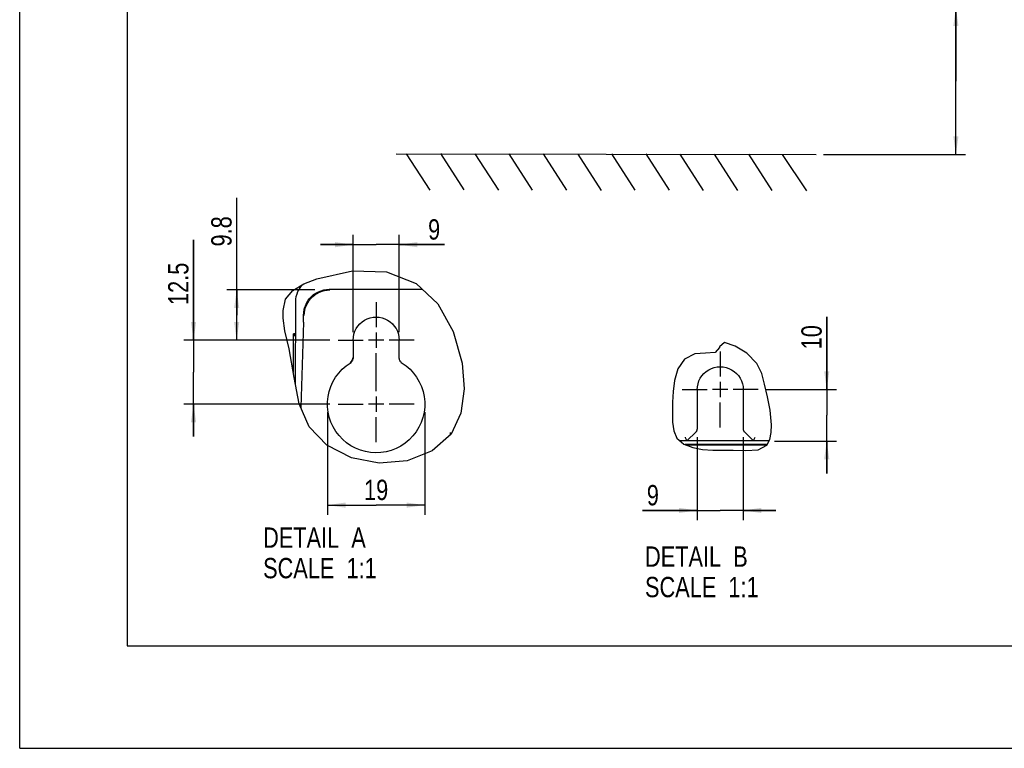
# Model space of a CAD drawing. Header units: inches. Extents: x 0 to 117, y 0 to 83.
# Tile 1 of 59: x 0 to 38, y 0 to 28. Entities that reach past the tile are written whole.
import ezdxf

# ---------------------------------------------------------------- set-up
doc = ezdxf.new("R2010")
doc.units = ezdxf.units.IN
doc.header["$LTSCALE"] = 6.431102
doc.header["$MEASUREMENT"] = 0
doc.linetypes.add('CENTER', pattern=[0.6, 0.375, -0.075, 0.075, -0.075])
doc.layers.get('0').update_dxf_attribs({"linetype": 'CONTINUOUS'})
doc.layers.add('DEFAULT_1', color=7, linetype='CENTER')
doc.styles.get("Standard").update_dxf_attribs({"font": 'txt', "width": 0.8})
doc.dimstyles.new('DIMSTYLE_1', dxfattribs={"dimtxt": 0.78125, "dimasz": 0.7, "dimexe": 0.18, "dimexo": 0.0625, "dimgap": 0.09, "dimtad": 1, "dimdec": 0, "dimzin": 4, "dimdsep": 46, "dimtxsty": 'STANDARD', "dimblk": '_FILLED', "dimblk1": '_FILLED', "dimblk2": '_FILLED', "dimcen": 0.09, "dimadec": 0, "dimazin": 0, "dimtfac": 1, "dimtdec": 0, "dimtofl": 0, "dimtmove": 0, "dimatfit": 3, "dimldrblk": '_FILLED', "dimfxl": 1, "dimtolj": 1, "dimtzin": 4, "dimarcsym": 0})
doc.dimstyles.new('DIMSTYLE_3', dxfattribs={"dimtxt": 0.78125, "dimasz": 0.7, "dimexe": 0.18, "dimexo": 0.0625, "dimgap": 0.09, "dimtad": 1, "dimdec": 0, "dimlfac": 0.2, "dimzin": 4, "dimdsep": 46, "dimtxsty": 'STANDARD', "dimblk": '_FILLED', "dimblk1": '_FILLED', "dimblk2": '_FILLED', "dimcen": 0.09, "dimadec": 0, "dimazin": 0, "dimtfac": 1, "dimtdec": 0, "dimtofl": 0, "dimtmove": 0, "dimatfit": 3, "dimldrblk": '_FILLED', "dimfxl": 1, "dimtolj": 1, "dimtzin": 4, "dimarcsym": 0})
doc.dimstyles.new('DIMSTYLE_4', dxfattribs={"dimtxt": 0.78125, "dimasz": 0.7, "dimexe": 0.18, "dimexo": 0.0625, "dimgap": 0.09, "dimtad": 1, "dimdec": 1, "dimlfac": 0.2, "dimzin": 4, "dimdsep": 46, "dimtxsty": 'STANDARD', "dimblk": '_FILLED', "dimblk1": '_FILLED', "dimblk2": '_FILLED', "dimcen": 0.09, "dimadec": 0, "dimazin": 0, "dimtfac": 1, "dimtdec": 1, "dimtofl": 0, "dimtmove": 0, "dimatfit": 3, "dimldrblk": '_FILLED', "dimfxl": 1, "dimtolj": 1, "dimtzin": 4, "dimarcsym": 0})

# ---------------------------------------------------------------- blocks, each defined once
blk = doc.blocks.new('_FILLED')
at = {"color": 0, "linetype": 'BYBLOCK'}
blk.add_solid([(0, 0), (-1, 0.143), (-1, -0.143)], dxfattribs=at)
blk = doc.blocks.new('*D1')
at = {"color": 7, "linetype": 'CONTINUOUS'}
for p, q in [((35.988, 25.654), (35.988, 33.899)), ((28.978, 28.473), (35.793, 28.473)), ((35.793, 28.473), (36.363, 28.473)), ((35.988, 28.473), (35.988, 25.654)), ((35.988, 22.834), (35.988, 25.654)), ((30.897, 22.834), (35.793, 22.834)), ((35.793, 22.834), (36.363, 22.834))]:
    blk.add_line(p, q, dxfattribs=at)
at = {"color": 7, "linetype": 'CONTINUOUS', "xscale": 0.7, "yscale": 0.7, "zscale": 0.7}
for p, rotation in [((35.988, 28.473), 90), ((35.988, 22.834), 270)]:
    blk.add_blockref('_FILLED', p, dxfattribs=dict(at, rotation=rotation))
at = {"color": 7, "linetype": 'CONTINUOUS', "insert": (35.012, 29.524), "char_height": 0.78125, "width": 9.375, "attachment_point": 1, "rotation": 90, "line_spacing_factor": 0.9}
blk.add_mtext('200 MIN\\PAIR SPACE INLET', dxfattribs=at)
blk = doc.blocks.new('*D16')
at = {"color": 7, "linetype": 'CONTINUOUS'}
for p, q in [((31.023, 13.794), (31.023, 16.59)), ((31.023, 16.59), (31.023, 12.805)), ((28.702, 13.794), (31.398, 13.794)), ((31.023, 10.565), (31.023, 12.805)), ((29.02, 11.815), (31.398, 11.815)), ((31.023, 11.815), (31.023, 10.565))]:
    blk.add_line(p, q, dxfattribs=at)
at = {"color": 7, "linetype": 'CONTINUOUS', "xscale": 0.7, "yscale": 0.7, "zscale": 0.7}
for p, rotation in [((31.023, 13.794), 270), ((31.023, 11.815), 90)]:
    blk.add_blockref('_FILLED', p, dxfattribs=dict(at, rotation=rotation))
at = {"color": 7, "linetype": 'CONTINUOUS', "insert": (30.047, 15.34), "char_height": 0.7812, "width": 1.25, "attachment_point": 1, "rotation": 90, "line_spacing_factor": 0.9}
blk.add_mtext('10', dxfattribs=at)
blk = doc.blocks.new('*D17')
at = {"color": 7, "linetype": 'CONTINUOUS'}
for p, q in [((26.043, 11.958), (26.043, 8.771)), ((27.814, 11.958), (27.814, 8.771)), ((26.043, 9.146), (23.946, 9.146)), ((23.946, 9.146), (26.928, 9.146)), ((29.064, 9.146), (26.928, 9.146)), ((27.814, 9.146), (29.064, 9.146))]:
    blk.add_line(p, q, dxfattribs=at)
at = {"color": 7, "linetype": 'CONTINUOUS', "xscale": 0.7, "yscale": 0.7, "zscale": 0.7}
blk.add_blockref('_FILLED', (26.043, 9.146), dxfattribs=at)
at = {"color": 7, "linetype": 'CONTINUOUS', "xscale": 0.7, "yscale": 0.7, "zscale": 0.7, "rotation": 180}
blk.add_blockref('_FILLED', (27.814, 9.146), dxfattribs=at)
at = {"color": 7, "linetype": 'CONTINUOUS', "insert": (24.571, 10.123), "char_height": 0.781, "width": 0.625, "attachment_point": 3, "line_spacing_factor": 0.9}
blk.add_mtext('9', dxfattribs=at)
blk = doc.blocks.new('*D18')
at = {"color": 7, "linetype": 'CONTINUOUS'}
for p, q in [((11.832, 12.92), (11.832, 8.975)), ((15.572, 12.92), (15.572, 8.975)), ((11.832, 9.35), (13.702, 9.35)), ((15.572, 9.35), (13.702, 9.35))]:
    blk.add_line(p, q, dxfattribs=at)
at = {"color": 7, "linetype": 'CONTINUOUS', "xscale": 0.7, "yscale": 0.7, "zscale": 0.7, "rotation": 180}
blk.add_blockref('_FILLED', (11.832, 9.35), dxfattribs=at)
at = {"color": 7, "linetype": 'CONTINUOUS', "xscale": 0.7, "yscale": 0.7, "zscale": 0.7}
blk.add_blockref('_FILLED', (15.572, 9.35), dxfattribs=at)
at = {"color": 7, "linetype": 'CONTINUOUS', "insert": (13.702, 10.326), "char_height": 0.7812, "width": 1.25, "attachment_point": 2, "line_spacing_factor": 0.9}
blk.add_mtext('19', dxfattribs=at)
blk = doc.blocks.new('*D19')
at = {"color": 7, "linetype": 'CONTINUOUS'}
for p, q in [((6.683, 15.694), (6.683, 19.544)), ((6.683, 19.544), (6.683, 14.463)), ((11.928, 15.694), (6.308, 15.694)), ((6.683, 11.982), (6.683, 14.463)), ((11.928, 13.232), (6.308, 13.232)), ((6.683, 13.232), (6.683, 11.982))]:
    blk.add_line(p, q, dxfattribs=at)
at = {"color": 7, "linetype": 'CONTINUOUS', "xscale": 0.7, "yscale": 0.7, "zscale": 0.7}
for p, rotation in [((6.683, 15.694), 270), ((6.683, 13.232), 90)]:
    blk.add_blockref('_FILLED', p, dxfattribs=dict(at, rotation=rotation))
at = {"color": 7, "linetype": 'CONTINUOUS', "insert": (5.707, 17.044), "char_height": 0.7812, "width": 2.5, "attachment_point": 1, "rotation": 90, "line_spacing_factor": 0.9}
blk.add_mtext('12.5', dxfattribs=at)
blk = doc.blocks.new('*D20')
at = {"color": 7, "linetype": 'CONTINUOUS'}
for p, q in [((8.341, 16.658), (8.341, 21.169)), ((11.345, 17.623), (7.966, 17.623)), ((8.341, 17.623), (8.341, 16.658)), ((8.341, 15.694), (8.341, 16.658)), ((11.928, 15.694), (7.966, 15.694))]:
    blk.add_line(p, q, dxfattribs=at)
at = {"color": 7, "linetype": 'CONTINUOUS', "xscale": 0.7, "yscale": 0.7, "zscale": 0.7}
for p, rotation in [((8.341, 17.623), 90), ((8.341, 15.694), 270)]:
    blk.add_blockref('_FILLED', p, dxfattribs=dict(at, rotation=rotation))
at = {"color": 7, "linetype": 'CONTINUOUS', "insert": (7.364, 19.294), "char_height": 0.7812, "width": 1.875, "attachment_point": 1, "rotation": 90, "line_spacing_factor": 0.9}
blk.add_mtext('9.8', dxfattribs=at)
blk = doc.blocks.new('*D21')
at = {"color": 7, "linetype": 'CONTINUOUS'}
for p, q in [((12.816, 16.005), (12.816, 19.739)), ((14.588, 16.005), (14.588, 19.739)), ((12.816, 19.364), (11.566, 19.364)), ((11.566, 19.364), (13.702, 19.364)), ((16.324, 19.364), (13.702, 19.364)), ((14.588, 19.364), (16.324, 19.364))]:
    blk.add_line(p, q, dxfattribs=at)
at = {"color": 7, "linetype": 'CONTINUOUS', "xscale": 0.7, "yscale": 0.7, "zscale": 0.7}
blk.add_blockref('_FILLED', (12.816, 19.364), dxfattribs=at)
at = {"color": 7, "linetype": 'CONTINUOUS', "xscale": 0.7, "yscale": 0.7, "zscale": 0.7, "rotation": 180}
blk.add_blockref('_FILLED', (14.588, 19.364), dxfattribs=at)
at = {"color": 7, "linetype": 'CONTINUOUS', "insert": (15.699, 20.34), "char_height": 0.781, "width": 0.625, "attachment_point": 1, "line_spacing_factor": 0.9}
blk.add_mtext('9', dxfattribs=at)

msp = doc.modelspace()

# ---------------------------------------------------------------- linework, layer by layer
at = {"color": 7, "linetype": 'CONTINUOUS'}
for p, q in [((0, 0), (0, 82.6772)), ((4.1339, 78.7402), (4.1339, 3.937)), ((14.4717, 22.8618), (30.6132, 22.8358)), ((14.8618, 22.857), (15.7607, 21.4612)), ((16.1752, 22.8653), (17.0741, 21.4694)), ((17.5016, 22.8517), (18.4006, 21.4559)), ((18.8063, 22.8513), (19.7053, 21.4555)), ((20.1265, 22.8538), (21.0255, 21.458)), ((21.4531, 22.8425), (22.3521, 21.4467)), ((22.7456, 22.8508), (23.6446, 21.455)), ((24.0625, 22.8556), (24.9614, 21.4598)), ((25.3794, 22.8464), (26.2783, 21.4506)), ((26.6964, 22.8385), (27.5953, 21.4427)), ((28.0096, 22.8385), (28.9086, 21.4427)), ((29.3139, 22.8345), (30.2454, 21.439)), ((11.4259, 18.0558), (12.7903, 18.3631)), ((12.7903, 18.3631), (14.1004, 18.3193)), ((14.1004, 18.3193), (15.2458, 17.8739)), ((10.5027, 17.5977), (10.9283, 17.8556)), ((10.9283, 17.8556), (11.4259, 18.0558)), ((15.2458, 17.8739), (16.075, 17.088)), ((10.2132, 17.2676), (10.5027, 17.5977)), ((10.7678, 17.7584), (10.7654, 17.7181)), ((10.7654, 17.6839), (10.7654, 17.7181)), ((10.7856, 17.7692), (10.7826, 17.7008)), ((15.4878, 17.6446), (11.899, 17.6446)), ((10.1251, 16.8315), (10.2132, 17.2676)), ((10.6045, 13.9849), (10.6095, 17.1668)), ((10.6096, 17.1664), (10.6156, 17.2718)), ((16.075, 17.088), (16.6632, 16.0297)), ((10.1251, 16.5422), (10.1251, 16.8315)), ((10.9415, 16.8879), (10.9487, 16.9161)), ((10.1978, 16.0535), (10.1251, 16.5422)), ((10.9086, 16.3901), (10.8047, 13.0996)), ((10.9086, 16.3839), (10.9101, 16.4383)), ((10.9101, 16.4383), (10.9115, 16.4976)), ((10.9115, 16.4976), (10.9131, 16.5908)), ((10.9131, 16.5908), (10.9138, 16.6502)), ((10.3648, 15.3576), (10.1978, 16.0535)), ((10.5193, 14.4562), (10.5193, 15.9307)), ((10.6074, 15.8426), (10.5193, 15.9307)), ((10.6076, 15.9307), (10.5193, 15.9307)), ((13.7017, 15.9862), (13.7017, 15.4016)), ((16.6632, 16.0297), (17.0042, 14.8119)), ((12.8161, 15.6928), (12.8161, 14.9928)), ((13.994, 15.6939), (13.4094, 15.6939)), ((14.5878, 14.9928), (14.5878, 15.6928)), ((27.0872, 15.5988), (26.8984, 15.4385)), ((27.5063, 15.4675), (27.0872, 15.5988)), ((10.5533, 14.2581), (10.3648, 15.3576)), ((25.9564, 15.1662), (25.5502, 14.9571)), ((26.3676, 15.1888), (25.9564, 15.1662)), ((26.7354, 15.2168), (26.3676, 15.1888)), ((26.8984, 15.4045), (26.7354, 15.2168)), ((26.8984, 15.4385), (26.8984, 15.4273)), ((26.8984, 15.4273), (26.8984, 15.4158)), ((26.8984, 15.4158), (26.8984, 15.4045)), ((27.9539, 15.1889), (27.5063, 15.4675)), ((28.3302, 14.8006), (27.9539, 15.1889)), ((12.7224, 14.8252), (12.7001, 14.8311)), ((12.8161, 14.9928), (12.7896, 14.9986)), ((12.8147, 14.9701), (12.8161, 14.9928)), ((14.5878, 14.9928), (14.6143, 14.9986)), ((17.0042, 14.8119), (17.0863, 13.8256)), ((25.5502, 14.9571), (25.3047, 14.5841)), ((28.5251, 14.4044), (28.3302, 14.8006)), ((25.3047, 14.5841), (25.1733, 14.1447)), ((28.6348, 13.9972), (28.5251, 14.4044)), ((10.7434, 13.2429), (10.5533, 14.2581)), ((25.1733, 14.1447), (25.1138, 13.7244)), ((26.9282, 14.0862), (26.9282, 13.5015)), ((17.0863, 13.8256), (16.9619, 12.8898)), ((25.1138, 13.7244), (25.0954, 13.3118)), ((26.0427, 13.784), (26.0427, 12.2704)), ((27.2206, 13.7939), (26.6359, 13.7939)), ((27.8143, 13.784), (27.8143, 12.2704)), ((28.7506, 13.5114), (28.6348, 13.9972)), ((13.7017, 13.5242), (13.7017, 12.9395)), ((25.0954, 13.3118), (25.0939, 12.885)), ((28.8484, 12.9967), (28.7506, 13.5114)), ((11.1227, 12.3563), (10.7434, 13.2429)), ((13.994, 13.2318), (13.4094, 13.2318)), ((16.9619, 12.8898), (16.5797, 12.0834)), ((25.0939, 12.885), (25.098, 12.5375)), ((28.8958, 12.4424), (28.8484, 12.9967)), ((25.098, 12.5375), (25.1405, 12.204)), ((11.8115, 11.6556), (11.1227, 12.3563)), ((16.5558, 12.0622), (16.56, 12.1439)), ((25.1405, 12.204), (25.2641, 11.9203)), ((25.649, 11.8155), (25.9994, 12.1659)), ((27.8576, 12.1659), (28.208, 11.8155)), ((28.8375, 11.8753), (28.8875, 12.1479)), ((28.8875, 12.1479), (28.8958, 12.4424)), ((16.5797, 12.0834), (15.8512, 11.4369)), ((25.2641, 11.9203), (25.5249, 11.6975)), ((28.1934, 11.8155), (25.3868, 11.8155)), ((28.8066, 11.8155), (28.208, 11.8155)), ((28.7256, 11.6593), (28.8375, 11.8753)), ((12.7489, 11.1733), (11.8115, 11.6556)), ((15.8512, 11.4369), (14.8895, 11.0554)), ((25.5249, 11.6975), (25.8744, 11.5598)), ((28.7352, 11.6777), (25.5751, 11.6777)), ((28.7262, 11.6605), (25.6189, 11.6605)), ((25.8744, 11.5598), (26.2515, 11.489)), ((26.2515, 11.489), (26.6391, 11.4652)), ((26.6391, 11.4652), (27.0184, 11.4678)), ((27.0184, 11.4678), (27.4205, 11.4663)), ((27.4205, 11.4663), (27.9166, 11.445)), ((27.9166, 11.445), (28.384, 11.4769)), ((28.384, 11.4769), (28.7256, 11.6593)), ((13.8209, 10.9617), (12.7489, 11.1733)), ((14.8895, 11.0554), (13.8209, 10.9617)), ((4.1339, 3.937), (112.7953, 3.937)), ((0, 0), (116.9291, 0))]:
    msp.add_line(p, q, dxfattribs=at)
for points in [[(10.7922, 17.7247), (10.8549, 17.8018), (10.876, 17.824)], [(10.6156, 17.2718), (10.6327, 17.3735), (10.66, 17.4704), (10.6959, 17.5606)], [(10.6959, 17.5606), (10.7397, 17.6446), (10.7922, 17.7247)], [(10.9415, 16.6388), (10.9469, 16.7412), (10.9629, 16.8425), (10.9894, 16.9418), (11.0261, 17.0378), (11.0727, 17.1296), (11.1287, 17.216), (11.1934, 17.2961), (11.2662, 17.3691), (11.3463, 17.4341), (11.4327, 17.4903), (11.5246, 17.5372), (11.6209, 17.5742), (11.7205, 17.601), (11.8224, 17.6171), (11.9254, 17.6226)], [(10.9487, 16.9161), (10.9821, 17.018), (11.0264, 17.1155), (11.0811, 17.2077), (11.1455, 17.2934), (11.2188, 17.3716), (11.3002, 17.4414), (11.3887, 17.5019), (11.4833, 17.5524), (11.5828, 17.5923)], [(11.5828, 17.5923), (11.6861, 17.6212), (11.7919, 17.6386), (11.899, 17.6445)], [(10.9139, 16.6617), (10.9145, 16.6899), (10.916, 16.7181), (10.9182, 16.7465), (10.9212, 16.7748), (10.9251, 16.8031), (10.9297, 16.8314), (10.9352, 16.8597), (10.9415, 16.8879)], [(12.8161, 15.6928), (12.8251, 15.8125), (12.8479, 15.9261), (12.8843, 16.0336), (12.9355, 16.1364), (13.0004, 16.2331), (13.0757, 16.3193), (13.1616, 16.3944), (13.2578, 16.459), (13.3601, 16.51), (13.4689, 16.5469), (13.5837, 16.5702), (13.6985, 16.5786), (13.8133, 16.5712), (13.9281, 16.5488), (14.0372, 16.5127), (14.1401, 16.4623), (14.2374, 16.3982), (14.3244, 16.3231), (14.4007, 16.2365), (14.4668, 16.1389), (14.5189, 16.0353), (14.5558, 15.9272), (14.5788, 15.813), (14.5878, 15.6928)], [(12.5678, 11.7453), (12.4157, 11.8753), (12.2763, 12.0224), (12.1546, 12.1819), (12.0513, 12.3545), (11.9656, 12.5394), (11.9007, 12.7293), (11.8575, 12.9238), (11.8351, 13.1233), (11.834, 13.3221), (11.8547, 13.5208), (11.8966, 13.7188), (11.9588, 13.9093), (12.0418, 14.0921), (12.145, 14.2674), (12.265, 14.429), (12.4007, 14.5747), (12.5531, 14.7068), (12.741, 14.8383)], [(12.7896, 14.9986), (12.7883, 14.9764), (12.7846, 14.9545), (12.7784, 14.9332), (12.7699, 14.9128), (12.7591, 14.8935), (12.7463, 14.8755), (12.7316, 14.8591), (12.7152, 14.8445), (12.6973, 14.8319)], [(12.741, 14.8383), (12.7577, 14.8529), (12.7724, 14.8691), (12.7853, 14.8872), (12.7963, 14.9068), (12.8049, 14.9272), (12.811, 14.9483), (12.8147, 14.9701)], [(14.5878, 14.9928), (14.5892, 14.9701), (14.5929, 14.9483), (14.599, 14.9272), (14.6076, 14.9068), (14.6186, 14.8872), (14.6315, 14.8691), (14.6462, 14.8529), (14.6629, 14.8383), (14.851, 14.7065)], [(14.851, 14.7065), (15.0036, 14.5743), (15.1393, 14.4285), (15.2591, 14.2673), (15.362, 14.0926), (15.4449, 13.91), (15.5071, 13.7192), (15.5493, 13.5205), (15.5699, 13.3208), (15.5684, 13.12), (15.5453, 12.918), (15.5009, 12.7212), (15.4341, 12.5292), (15.346, 12.3424), (15.24, 12.1684), (15.1154, 12.0082), (14.9729, 11.861), (14.8177, 11.7315), (14.6496, 11.6204), (14.4687, 11.527), (14.2815, 11.4542), (14.0877, 11.4027), (13.8875, 11.3717), (13.6876, 11.3622), (13.4881, 11.3747), (13.2889, 11.4087), (13.0966, 11.4628), (12.9115, 11.5378), (12.7332, 11.633), (12.5678, 11.7453)], [(26.0427, 13.784), (26.0517, 13.9037), (26.0744, 14.0173), (26.1108, 14.1248), (26.1621, 14.2276), (26.227, 14.3243), (26.3022, 14.4105), (26.3881, 14.4856), (26.4844, 14.5502), (26.5866, 14.6012), (26.6954, 14.6381), (26.8102, 14.6614), (26.925, 14.6698), (27.0398, 14.6624), (27.1546, 14.64), (27.2637, 14.6039), (27.3667, 14.5535), (27.464, 14.4894), (27.5509, 14.4143), (27.6273, 14.3277), (27.6933, 14.2301), (27.7454, 14.1265), (27.7824, 14.0184), (27.8053, 13.9042), (27.8143, 13.784)], [(25.9994, 12.1659), (26.0084, 12.1757), (26.0165, 12.186), (26.0234, 12.1967), (26.0293, 12.2079), (26.0341, 12.2195), (26.0379, 12.2316), (26.0405, 12.2441)], [(26.0405, 12.2441), (26.0421, 12.257), (26.0427, 12.2704)], [(27.8143, 12.2704), (27.8149, 12.257), (27.8165, 12.2441), (27.8191, 12.2316), (27.8229, 12.2195), (27.8277, 12.2079), (27.8336, 12.1967), (27.8405, 12.186), (27.8486, 12.1757), (27.8576, 12.1659)], [(25.6413, 11.8339), (25.6282, 11.866), (25.6194, 11.887), (25.6093, 11.9104), (25.5986, 11.936), (25.5878, 11.9631)], [(25.649, 11.8155), (25.6482, 11.8176), (25.6456, 11.8238), (25.6413, 11.8339)], [(28.208, 11.8155), (28.209, 11.8175), (28.2115, 11.8237), (28.2157, 11.834)], [(28.2157, 11.834), (28.2291, 11.8659), (28.2376, 11.887), (28.2471, 11.9106), (28.2576, 11.9363), (28.2692, 11.9631)]]:
    msp.add_lwpolyline(points, dxfattribs=at)
msp.add_arc((11.6683, 17.7009), 0.8746, 175.07123, 178.10536, dxfattribs=at)
at = {"layer": 'DEFAULT_1', "color": 7, "linetype": 'CENTER'}
for p, q in [((13.7017, 17.1555), (13.7017, 16.1939)), ((12.2401, 15.6939), (13.2017, 15.6939)), ((15.1633, 15.6939), (14.2017, 15.6939)), ((13.7017, 13.7318), (13.7017, 15.1939)), ((26.9282, 15.2555), (26.9282, 14.2939)), ((25.4666, 13.7939), (26.4282, 13.7939)), ((28.3899, 13.7939), (27.4282, 13.7939)), ((26.9282, 12.3322), (26.9282, 13.2939)), ((12.2401, 13.2318), (13.2017, 13.2318)), ((15.1633, 13.2318), (14.2017, 13.2318)), ((13.7017, 11.7702), (13.7017, 12.7318))]:
    msp.add_line(p, q, dxfattribs=at)

# ---------------------------------------------------------------- texts
at = {"color": 7, "linetype": 'CONTINUOUS', "char_height": 0.78125, "width": 6.25, "attachment_point": 1, "line_spacing_factor": 0.9}
for s, insert in [('DETAIL  A\\PSCALE  1:1', (9.3563, 8.4909)), ('DETAIL  B\\PSCALE  1:1', (24.0372, 7.7622))]:
    msp.add_mtext(s, dxfattribs=dict(at, insert=insert))

# ---------------------------------------------------------------- dimensions: what is measured, and where the dimension line sits
at = {"color": 7, "linetype": 'CONTINUOUS'}
dim = msp.add_linear_dim(base=(35.9884, 22.8345), p1=(28.9781, 28.473), p2=(30.8967, 22.8345), angle=270, text='200 MIN\\PAIR SPACE INLET', dimstyle='DIMSTYLE_1', dxfattribs=at)
dim.commit()
dim.dimension.update_dxf_attribs({"geometry": '*D1', "text_midpoint": (35.9884, 34.212), "dimtype": 160})
for base, p1, p2, angle, dimstyle, picture, middle in [((8.3405, 17.6226), (11.9276, 15.6939), (11.3454, 17.6226), 90, 'DIMSTYLE_4', '*D20', (7.7546, 20.2313)), ((12.8161, 19.3637), (14.5878, 16.0053), (12.8161, 16.0053), 180, 'DIMSTYLE_3', '*D21', (16.0115, 19.9497)), ((6.6832, 15.6939), (11.9276, 13.2318), (11.9276, 15.6939), 90, 'DIMSTYLE_4', '*D19', (6.0972, 18.2942)), ((31.0235, 11.8155), (28.7024, 13.7939), (29.0203, 11.8155), 270, 'DIMSTYLE_3', '*D16', (30.4375, 15.965))]:
    dim = msp.add_linear_dim(base=base, p1=p1, p2=p2, angle=angle, dimstyle=dimstyle, dxfattribs=at)
    dim.commit()
    dim.dimension.update_dxf_attribs({"geometry": picture, "text_midpoint": middle, "dimtype": 160})
for base, p1, p2, picture, middle in [((15.572, 9.3498), (11.8318, 12.92), (15.572, 12.92), '*D18', (13.0769, 9.9357)), ((27.8143, 9.1462), (26.0427, 11.9579), (27.8143, 11.9579), '*D17', (23.6339, 9.7322))]:
    dim = msp.add_linear_dim(base=base, p1=p1, p2=p2, dimstyle='DIMSTYLE_3', dxfattribs=at)
    dim.commit()
    dim.dimension.update_dxf_attribs({"geometry": picture, "text_midpoint": middle, "dimtype": 160})

doc.saveas('drawing.dxf')
